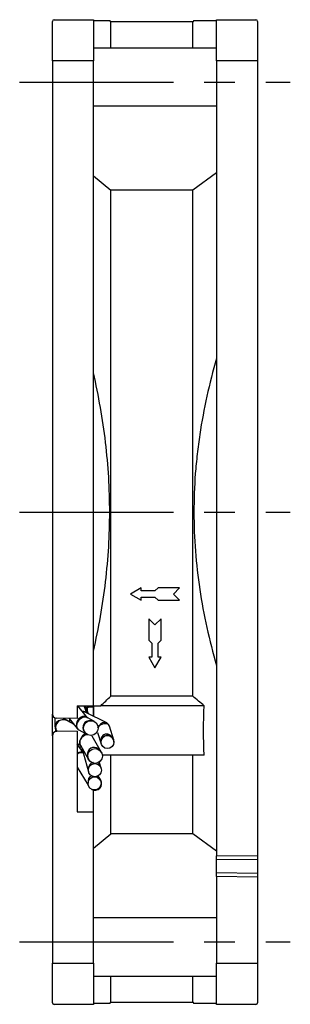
# Model space of a CAD drawing. Header units: millimetres. Extents: x 0 to 594, y 0 to 420.
# Tile 4 of 5: x 297 to 330, y 167 to 287. Entities that reach past the tile are written whole.
import ezdxf

# ---------------------------------------------------------------- set-up
doc = ezdxf.new("R2010")
doc.units = ezdxf.units.MM
doc.linetypes.add('LC', pattern=[14.999996, 9.374999, -1.874999, 1.874999, -1.874999])

msp = doc.modelspace()

# ---------------------------------------------------------------- linework, layer by layer
at = {"linetype": 'Continuous'}
for p, q in [((301.1, 286.89), (305.9, 286.89)), ((305.9, 286.89), (305.9, 281.89)), ((320.9, 286.89), (325.7, 286.89)), ((320.9, 281.89), (320.9, 286.89)), ((300.9, 281.89), (300.9, 286.69)), ((308, 286.64), (307.88, 286.79)), ((318, 286.64), (308, 286.64)), ((308, 283.44), (308, 286.64)), ((318.15, 286.79), (318, 286.64)), ((318, 283.44), (318, 286.64)), ((325.9, 286.69), (325.9, 281.89)), ((320.9, 283.44), (305.9, 283.44)), ((305.9, 281.89), (300.9, 281.89)), ((300.9, 281.89), (300.9, 202.27)), ((305.9, 203.27), (305.9, 281.89)), ((325.9, 281.89), (320.9, 281.89)), ((320.9, 281.89), (320.9, 184.99)), ((325.9, 281.89), (325.9, 185.04)), ((320.9, 276.36), (305.9, 276.36)), ((305.9, 267.88), (308, 266.11)), ((320.9, 268.23), (318, 266.11)), ((308, 204.44), (308, 266.11)), ((318, 266.11), (308, 266.11)), ((318, 204.44), (318, 266.11)), ((311.7, 217.64), (310.4, 216.89)), ((311.7, 217.27), (311.7, 217.64)), ((313.4, 217.27), (311.7, 217.27)), ((313.78, 217.64), (313.4, 217.27)), ((316.4, 217.64), (313.78, 217.64)), ((315.65, 216.89), (316.4, 217.64)), ((310.4, 216.89), (311.7, 216.14)), ((311.7, 216.52), (313.4, 216.52)), ((311.7, 216.14), (311.7, 216.52)), ((313.4, 216.52), (313.78, 216.14)), ((313.78, 216.14), (316.4, 216.14)), ((316.4, 216.14), (315.65, 216.89)), ((312.65, 213.89), (312.65, 211.27)), ((313.4, 213.14), (312.65, 213.89)), ((314.15, 213.89), (313.4, 213.14)), ((314.15, 211.27), (314.15, 213.89)), ((312.65, 211.27), (313.03, 210.89)), ((313.78, 210.89), (314.15, 211.27)), ((313.03, 210.89), (313.03, 209.19)), ((313.78, 209.19), (313.78, 210.89)), ((312.65, 209.19), (313.4, 207.89)), ((313.03, 209.19), (312.65, 209.19)), ((313.4, 207.89), (314.15, 209.19)), ((314.15, 209.19), (313.78, 209.19)), ((318, 204.44), (308, 204.44)), ((303.9, 203.27), (303.9, 201.72)), ((303.9, 203.27), (305.9, 203.27)), ((305.19, 201.82), (303.99, 203.27)), ((304.03, 203.22), (304.02, 203.27)), ((305.11, 202.38), (304.75, 203.27)), ((305.28, 202.29), (304.93, 203.27)), ((305.16, 203.04), (305.03, 202.99)), ((305.16, 202.62), (305.16, 203.04)), ((305.38, 203.1), (305.38, 203.27)), ((305.9, 203.27), (305.9, 201.99)), ((305.9, 201.99), (305.9, 203.27)), ((319.4, 203.27), (306.78, 203.27)), ((300.9, 199.63), (300.9, 202.27)), ((301.2, 201.81), (301.2, 200.73)), ((303.9, 201.72), (301.39, 201.77)), ((302.92, 201.74), (303.93, 200.52)), ((303, 201.3), (303, 201.64)), ((307.51, 201.19), (304.98, 202.44)), ((306.02, 201.35), (305.15, 201.84)), ((301.26, 200.47), (301.26, 200.11)), ((303.55, 200.98), (302.74, 201.46)), ((303.4, 201.06), (303.4, 201.16)), ((303.83, 200.81), (303.83, 200.82)), ((308.37, 199.09), (307.85, 200.79)), ((300.9, 199.63), (300.9, 171.89)), ((303.9, 200.18), (301.39, 200.13)), ((303.9, 200.18), (303.9, 190.34)), ((304.13, 200.35), (305.13, 199.78)), ((306.88, 197.6), (305.76, 199.57)), ((305.8, 199.49), (305.8, 199.56)), ((306.41, 200.01), (306.83, 198.65)), ((303.9, 198.68), (304.34, 198.43)), ((304.65, 197.59), (303.9, 198.58)), ((304.13, 198.28), (304.42, 198.28)), ((304.31, 198.48), (305.31, 196.71)), ((304.49, 198.17), (305.31, 195.21)), ((306.8, 198.86), (306.8, 198.86)), ((308.4, 198.86), (308.4, 198.86)), ((319.4, 197.26), (306.99, 197.26)), ((308, 187.68), (308, 197.26)), ((318, 187.68), (318, 197.26)), ((303.9, 195.79), (305.27, 193.6)), ((305.61, 196.08), (305.54, 196.19)), ((305.9, 196.21), (305.9, 196.27)), ((306.85, 195.65), (306.63, 196.43)), ((306.51, 194.47), (306.45, 194.51)), ((306.78, 194.21), (306.46, 194.72)), ((305.64, 193.13), (305.7, 193.09)), ((305.9, 190.34), (305.9, 193.01)), ((303.9, 190.34), (305.9, 190.34)), ((305.9, 171.89), (305.9, 190.34)), ((305.9, 185.91), (308, 187.68)), ((318, 187.68), (308, 187.68)), ((320.9, 185.55), (318, 187.68)), ((320.9, 184.99), (325.9, 185.04)), ((320.9, 184.49), (320.9, 184.99)), ((325.9, 185.04), (325.9, 184.54)), ((325.9, 184.54), (320.9, 184.49)), ((320.9, 182.96), (320.9, 184.49)), ((325.9, 184.54), (325.9, 182.89)), ((320.9, 182.95), (325.9, 182.89)), ((320.9, 182.45), (320.9, 182.95)), ((325.9, 182.39), (320.9, 182.45)), ((320.9, 182.45), (320.9, 171.89)), ((325.9, 182.89), (325.9, 182.39)), ((325.9, 182.39), (325.9, 171.89)), ((320.9, 177.43), (305.9, 177.43)), ((300.9, 167.09), (300.9, 171.89)), ((300.9, 171.89), (305.9, 171.89)), ((305.9, 171.89), (305.9, 166.89)), ((320.9, 171.89), (325.9, 171.89)), ((320.9, 166.89), (320.9, 171.89)), ((325.9, 171.89), (325.9, 167.09)), ((305.9, 170.34), (320.9, 170.34)), ((308, 167.14), (308, 170.34)), ((318, 167.14), (318, 170.34)), ((305.9, 166.89), (301.1, 166.89)), ((307.88, 166.99), (308, 167.14)), ((308, 167.14), (318, 167.14)), ((318, 167.14), (318.15, 166.99)), ((325.7, 166.89), (320.9, 166.89))]:
    msp.add_line(p, q, dxfattribs=at)
at = {"linetype": 'LC', "ltscale": 2}
for p, q in [((296.9, 279.29), (329.9, 279.29)), ((296.9, 226.89), (329.9, 226.89)), ((296.9, 174.49), (329.9, 174.49))]:
    msp.add_line(p, q, dxfattribs=at)
at = {"linetype": 'Continuous', "flags": 128}
for points in [[(305.17, 203.05), (305.16, 203.16), (305.14, 203.27)], [(305.14, 203.27), (305.16, 203.16), (305.16, 203.04)]]:
    msp.add_lwpolyline(points, dxfattribs=at)
at = {"linetype": 'Continuous'}
for centre, radius in [((305.58, 200.56), 0.9), ((307.6, 198.86), 0.8), ((306.1, 197.15), 0.9), ((306.08, 195.43), 0.8), ((306.04, 193.82), 0.8)]:
    msp.add_circle(centre, radius, dxfattribs=at)
for centre, radius, start, end in [((301.1, 286.69), 0.2, 90, 180), ((325.7, 286.69), 0.2, 0, 90), ((305.4, 202.53), 0.561, 91.839, 114.3715), ((301.4, 202.27), 0.5, 180, 269), ((301.4, 199.63), 0.5, 91, 180), ((307.6, 198.86), 0.8, 16.968, 180), ((307.6, 198.86), 0.8, 0, 16.968), ((301.1, 167.09), 0.2, 180, 270), ((325.7, 167.09), 0.2, 270, 0)]:
    msp.add_arc(centre, radius, start, end, dxfattribs=at)
for centre, major_axis, ratio, start_param, end_param in [((302.1, 200.78), (0.768, 0.605), 0.776591, 6.160377, 7.517504), ((302.1, 200.78), (0.955, 0.272), 0.791101, 0.647219, 1.544566), ((304.6, 201.12), (0.46, 0.798), 0.793697, 5.995545, 8.615695), ((304.6, 201.12), (0.628, 0.664), 0.686293, 0.167667, 2.516232), ((304.48, 201.8), (0.534, 0.652), 0.759733, 6.172696, 6.967308), ((304.48, 201.8), (0.744, 0.417), 0.791194, 0.497414, 0.987904), ((302.1, 200.78), (0.876, 0.239), 0.865327, 1.551139, 2.910888), ((302.1, 200.78), (0.607, 0.672), 0.822354, 1.065625, 3.098197), ((304.6, 201.12), (0.52, 0.737), 0.794141, 2.4268, 3.219828), ((304.6, 201.12), (0.655, 0.618), 0.671911, 2.575704, 3.097146), ((305.58, 200.56), (0.856, -0.485), 0.914946, 1.570796, 4.712389), ((307.1, 200.5), (0.751, 0.458), 0.630569, 1.936309, 2.232045), ((307.1, 200.5), (0.523, 0.725), 0.673377, 1.670213, 1.885568), ((307.1, 200.5), (0.476, 0.649), 0.748338, 0.130622, 1.686983), ((307.1, 200.5), (0.729, 0.339), 0.671533, 6.189774, 8.332693), ((305, 199.08), (0.557, 0.711), 0.754221, 0.835758, 2.031156), ((305, 199.08), (0.735, 0.523), 0.664502, 0.965407, 2.237479), ((305, 199.08), (0.735, 0.523), 0.664502, 6.214847, 6.497744), ((307.6, 198.86), (-0.287, 0.942), 0.812081, 4.712389, 7.853981), ((305, 199.08), (0.724, 0.588), 0.657001, 2.171165, 3.382436), ((305, 199.08), (0.539, 0.773), 0.728064, 1.970865, 2.80664), ((306.1, 197.15), (-0.539, 0.95), 0.824427, 4.712389, 7.853982), ((304.1, 196.98), (0.647, 0.47), 0.668362, 0.229879, 1.400506), ((304.1, 196.98), (0.672, 0.434), 0.557388, 0.308695, 1.509097), ((306.08, 195.43), (-0.257, 0.918), 0.839162, 6.185002, 7.853982), ((306.08, 195.43), (-0.257, 0.918), 0.839162, 4.712389, 5.469997), ((306.1, 193.78), (-0.551, 0.882), 0.76947, 6.086747, 7.349815), ((306.1, 193.78), (-0.551, 0.882), 0.76947, 4.712328, 5.374644), ((306.1, 193.78), (0.574, -0.558), 0.99978, 1.329881, 1.811824), ((306.1, 193.78), (0.574, -0.558), 0.999949, 4.953499, 7.613148)]:
    msp.add_ellipse(centre, major_axis=major_axis, ratio=ratio, start_param=start_param, end_param=end_param, dxfattribs=at)
for points, knots in [([(305.9, 286.79), (306.42, 286.79), (307.2, 286.79), (307.73, 286.79), (307.88, 286.79)], [0, 0, 0, 0, 0.3539334, 0.5394333, 0.5394333, 0.5394333, 0.5394333]), ([(318.15, 286.79), (318.18, 286.79), (318.36, 286.79), (319.16, 286.79), (320.32, 286.79), (320.9, 286.79)], [0.1884891, 0.1884891, 0.1884891, 0.1884891, 0.3069468, 0.6534147, 1, 1, 1, 1]), ([(320.9, 245.59), (320.03, 242.56), (319.34, 239.48), (318.74, 235.54), (318.64, 234.75), (318.46, 233.16), (318.38, 232.37), (318.2, 229.99), (318.15, 228.41), (318.15, 223.69), (318.39, 220.56), (319.33, 214.35), (320.02, 211.26), (320.9, 208.2)], [0, 0, 0, 0, 0.25, 0.25, 0.3125, 0.3125, 0.375, 0.375, 0.5, 0.5, 0.75, 0.75, 1, 1, 1, 1]), ([(305.9, 209.95), (306.22, 211.34), (306.51, 212.76), (307, 215.58), (307.21, 216.99), (307.71, 221.22), (307.88, 224.05), (307.88, 229.71), (307.71, 232.55), (307.21, 236.8), (307, 238.23), (306.5, 241.05), (306.22, 242.45), (305.9, 243.84)], [0, 0, 0, 0, 0.125, 0.125, 0.25, 0.25, 0.5, 0.5, 0.75, 0.75, 0.875, 0.875, 1, 1, 1, 1]), ([(305.74, 203.12), (305.73, 203.12), (305.71, 203.11), (305.67, 203.1), (305.62, 203.09), (305.58, 203.09), (305.54, 203.09), (305.51, 203.09), (305.46, 203.09), (305.42, 203.1), (305.39, 203.1), (305.38, 203.1)], [0, 0, 0, 0, 0.166081, 0.306329, 0.498798, 0.627388, 0.694202, 0.742477, 0.838747, 0.961611, 1, 1, 1, 1]), ([(305.9, 203.31), (305.9, 203.28), (305.89, 203.25), (305.84, 203.18), (305.81, 203.15), (305.74, 203.12)], [0, 0, 0, 0, 0.5, 0.5, 1, 1, 1, 1]), ([(301.22, 200.73), (301.21, 200.67), (301.21, 200.52), (301.3, 200.3), (301.43, 200.19), (301.48, 200.13)], [0, 0, 0, 0, 0.234418, 0.664145, 1, 1, 1, 1]), ([(307.84, 200.79), (307.84, 200.81), (307.82, 200.9), (307.71, 201.06), (307.58, 201.15), (307.51, 201.19)], [0, 0, 0, 0, 0.101046, 0.551754, 1, 1, 1, 1]), ([(320.9, 166.99), (320.21, 166.99), (319.1, 166.99), (318.38, 166.99), (318.15, 166.99)], [0, 0, 0, 0, 0.3193827, 0.5133939, 0.5133939, 0.5133939, 0.5133939])]:
    msp.add_open_spline(points, degree=3, knots=knots, dxfattribs=at)
for points in [[(306.78, 203.27), (307.19, 203.66), (307.6, 204.05), (308, 204.44)], [(319.4, 203.27), (318.94, 203.66), (318.47, 204.05), (318, 204.44)], [(305.17, 203.05), (305.17, 203.04), (305.17, 203.04), (305.16, 203.04)], [(305.9, 203.27), (306.2, 203.27), (306.49, 203.27), (306.78, 203.27)], [(319.4, 197.26), (319.29, 199.26), (319.29, 201.27), (319.4, 203.27)], [(307.88, 166.99), (307.34, 166.99), (306.62, 166.99), (305.9, 166.99)]]:
    msp.add_open_spline(points, degree=3, dxfattribs=at)

doc.saveas('drawing.dxf')
